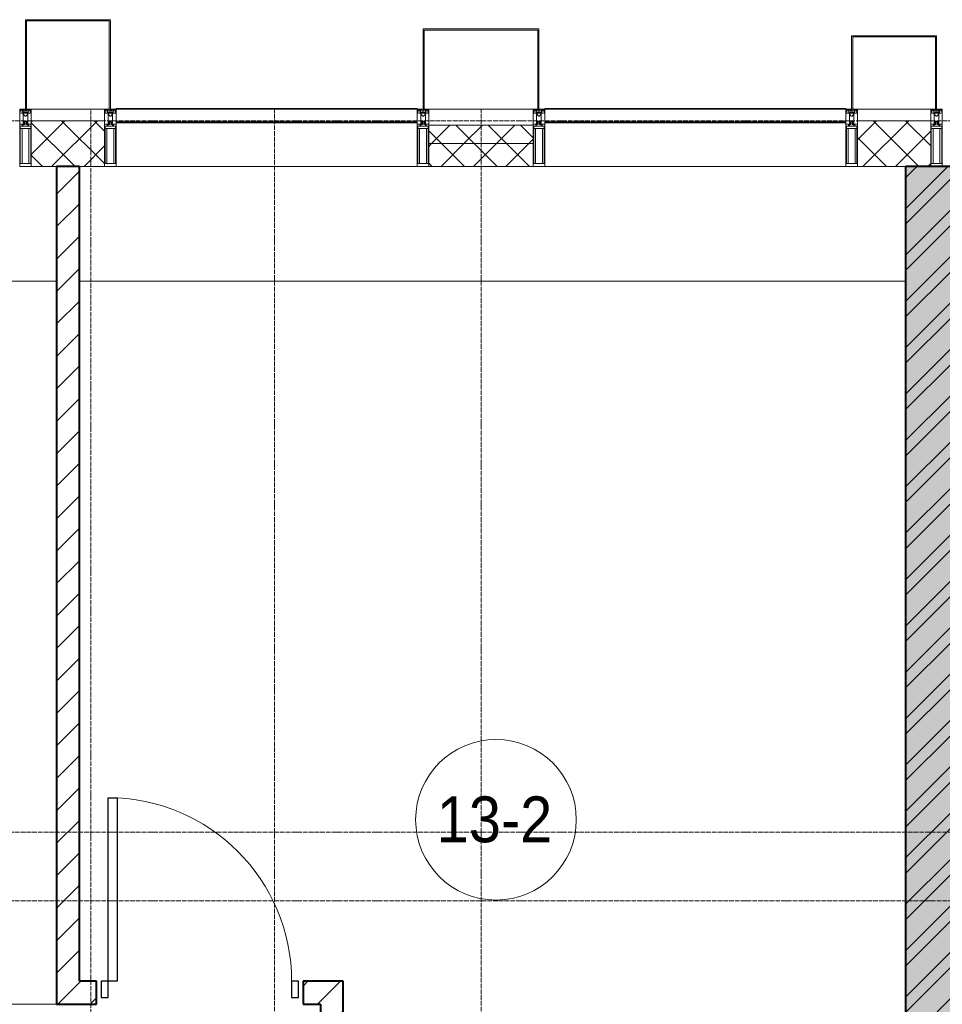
# Model space of a CAD drawing. Header units: millimetres. Extents: x 5617 to 183965, y 7718 to 172958.
# Tile 87 of 120: x 73915 to 77935, y 29250 to 33540. Entities that reach past the tile are written whole.
import ezdxf

# ---------------------------------------------------------------- set-up
doc = ezdxf.new("R2010")
doc.units = ezdxf.units.MM
doc.linetypes.add('ADSK_Линия сетки', pattern=[25, 20, -2.5, 0, -2.5])
doc.linetypes.add('Линия сетки', pattern=[25, 20, -2.5, 0, -2.5])
for name, color, linetype, lineweight in [('Двери', 7, 'Continuous', 18), ('Импосты витража', 7, 'Continuous', 18), ('Колонны', 7, 'Continuous', 18), ('Марки помещений', 7, 'Continuous', 20), ('Оси', 7, 'Continuous', 9), ('Панели витража', 7, 'Continuous', 18), ('Перекрытия', 7, 'Continuous', 18), ('Стены', 7, 'Continuous', 18), ('Стены разрез', 7, 'Continuous', 40), ('Стены штриховка', 7, 'Continuous', 40), ('Элементы узлов', 7, 'Continuous', 18)]:
    doc.layers.add(name, color=color, linetype=linetype, lineweight=lineweight)
doc.styles.add('Arial_3', font='arial.ttf', dxfattribs={"width": 0.9, "height": 200})
pattern_1 = [(45, (0, 0), (-70.71068, 70.71068), [])]
pattern_2 = [(45, (0, 0), (-70.71068, 70.71068), []), (135, (0, 0), (-70.71068, -70.71068), [])]

# ---------------------------------------------------------------- blocks, each defined once
blk = doc.blocks.new('A_DOR_Door - Вн_3_Одинарная_900x2100-3312825-МКСС_К4_L05_18_600_')
at = {"layer": 'Двери', "color": 254, "lineweight": 30, "true_color": 0xcccccc}
for p, q in [((-400, 50), (-400, 850)), ((-400, 850), (-360, 850)), ((-400, 50), (-400, 850)), ((-360, 850), (-360, 50)), ((-430, 50), (-430, -20)), ((-400, 50), (-430, 50)), ((-360, 50), (-400, 50)), ((-400, -20), (-400, 50)), ((430, 50), (400, 50)), ((400, 50), (400, -20)), ((430, -20), (430, 50)), ((-430, -20), (-400, -20)), ((400, -20), (430, -20))]:
    blk.add_line(p, q, dxfattribs=at)
at = {"layer": 'Двери', "color": 254, "lineweight": 9, "true_color": 0xe5e5e5}
blk.add_arc((-400, 50), 800, 360, 90, dxfattribs=at)
blk = doc.blocks.new('135_SLK_K4_AR_rvt-1-МКСС_К4_L05_18_600_')
at = {"layer": 'Стены разрез', "lineweight": 9, "true_color": 0xcccccc}
h = blk.add_hatch(dxfattribs=at)
h.set_pattern_fill('FP_3', color=254, style=0, pattern_type=2)
h.set_pattern_definition(pattern_1)
h.paths.add_polyline_path([(124200, 29350), (124200, 32900), (124100, 32900), (124100, 29350)])
h = blk.add_hatch(dxfattribs=at)
h.set_pattern_fill('FP_1', color=254, style=0, pattern_type=2)
h.set_pattern_definition([(50, (0, 0), (218.62117, -19.1268), [22.86, -251.46]), (355, (0, 0), (-42.29187, 229.2684), [18.288, -201.168]), (100.451, (18.22, -1.6), (176.33107, 210.13963), [19.428, -213.708]), (46.184, (0, 60.96), (325.29495, -50.45164), [34.29, -377.19]), (96.636, (27.1, 56.76), (284.883, 296.91266), [29.142, -320.562]), (351.184, (0, 60.96), (284.8858, 296.9107), [27.432, -301.752]), (21, (30.48, 45.72), (181.93753, -122.71832), [22.86, -251.46]), (326, (30.48, 45.72), (74.16223, 221.0262), [18.288, -201.168]), (71.451, (45.64, 35.5), (256.10035, 98.30526), [19.428, -213.708]), (37.5, (0, 0), (3.70639, 101.465895), [3.353, -195.377, 3.353, -200.863, -201.93]), (37.5, (0, 0), (3.70639, 101.465895), [-402.946, 3.353, -198.577]), (7.5, (0, 0), (80.18358, 120.21653), [3.353, -113.081, 3.353, -190.805, -76.962]), (7.5, (0, 0), (80.18358, 120.21653), [-310.591, 3.353, -73.609]), (327.5, (-67.97, 0), (162.708646, -6.87497), [3.353, -72.847, 3.353, -234.391, -315.468]), (327.5, (-67.97, 0), (162.708646, -6.87497), [-313.944, 3.353, -312.115]), (317.5, (-98.45, 0), (177.75468, 30.51183), [3.353, -95.707, 3.353, -154.534, -224.028]), (317.5, (-98.45, 0), (177.75468, 30.51183), [-256.946, 3.353, -220.675])])
h.paths.add_polyline_path([(127800, 26400), (128000, 26400), (128000, 32900), (127800, 32900), (127800, 26544.3)])
h = blk.add_hatch(dxfattribs=at)
h.set_pattern_fill('FP_2', color=254, style=0, pattern_type=2)
h.set_pattern_definition([(45, (0, 0), (-101.02788, 101.02788), []), (45, (67.35, 0), (-101.02788, 101.02788), [])])
h.paths.add_polyline_path([(127800, 26400), (128000, 26400), (128000, 32900), (127800, 32900), (127800, 26544.3)])
h = blk.add_hatch(dxfattribs=at)
h.set_pattern_fill('FP_3', color=254, style=0, pattern_type=2)
h.set_pattern_definition(pattern_1)
h.paths.add_polyline_path([(125250, 29250), (125250, 29350), (125175, 29350), (125175, 29250)])
h.paths.add_polyline_path([(124100, 29250), (124275, 29250), (124275, 29350), (124100, 29350)])
h = blk.add_hatch(dxfattribs=at)
h.set_pattern_fill('FP_3', color=254, style=0, pattern_type=2)
h.set_pattern_definition(pattern_1)
h.paths.add_polyline_path([(125250, 28750), (125350, 28750), (125350, 29350), (125250, 29350), (125250, 28936.3)])
at = {"layer": 'Перекрытия', "color": 254, "true_color": 0xcccccc}
for p, q in [((124100, 32400), (122000, 32400)), ((127800, 32400), (124200, 32400))]:
    blk.add_line(p, q, dxfattribs=at)
at = {"layer": 'Стены', "color": 254, "true_color": 0xcccccc}
blk.add_line((120650, 29250.4), (124100, 29250.4), dxfattribs=at)
at = {"layer": 'Стены разрез', "color": 254, "true_color": 0xcccccc}
for p, q in [((124200, 32900), (124100, 32900)), ((124100, 32900), (124100, 29350)), ((124200, 29350), (124200, 32900)), ((127800, 32900), (127800, 26400)), ((128000, 32900), (127800, 32900)), ((124100, 29350), (124100, 29250)), ((124275, 29350), (124200, 29350)), ((124275, 29250), (124275, 29350)), ((125250, 29350), (125175, 29350)), ((125175, 29350), (125175, 29250)), ((125350, 29350), (125250, 29350)), ((125350, 28750), (125350, 29350)), ((124100, 29250), (124275, 29250)), ((125175, 29250), (125250, 29250)), ((125250, 29250), (125250, 28750))]:
    blk.add_line(p, q, dxfattribs=at)
at = {"layer": 'Двери', "color": 254, "lineweight": 18, "true_color": 0xcccccc}
blk.add_blockref('A_DOR_Door - Вн_3_Одинарная_900x2100-3312825-МКСС_К4_L05_18_600_', (124725, 29300), dxfattribs=at)
blk = doc.blocks.new('System Panel - A_PAN_Glass-7511681-МКСС_К4_L05_18_600_')
at = {"layer": 'Панели витража', "color": 254, "lineweight": 5, "true_color": 0xcccccc}
for p, q in [((656.25, 0), (-656.25, 0)), ((-656.25, 0), (-656.25, -55)), ((656.25, -55), (656.25, 0)), ((-656.25, -55), (656.25, -55))]:
    blk.add_line(p, q, dxfattribs=at)
blk = doc.blocks.new('Rectangular Mullion - R_InvisibleFrame_50Wx250H-7197024-МКСС_К4_L05_18_600_')
at = {"layer": 'Импосты витража', "color": 254, "lineweight": 5, "true_color": 0xcccccc}
for p, q in [((134740, 33090), (133427.5, 33090)), ((134740, 32900), (133427.5, 32900))]:
    blk.add_line(p, q, dxfattribs=at)
blk = doc.blocks.new('Rectangular Mullion - 50Wx250H-2623690-МКСС_К4_L05_18_600_')
at = {"layer": 'Элементы узлов', "color": 254, "lineweight": 5, "true_color": 0xcccccc}
for p, q in [((-25, 65.2), (-25, 250)), ((-25, 250), (0, 250)), ((-23, 237.3), (0, 237.3)), ((-23, 237.3), (-23, 73.6)), ((-14.9, 84), (-14.9, 237.3)), ((25, 250), (0, 250)), ((23, 237.3), (0, 237.3)), ((14.9, 84), (14.9, 237.3)), ((23, 237.3), (23, 73.6)), ((25, 65.2), (25, 250)), ((-14, 65.2), (-25, 65.2)), ((0, 84), (-23, 84)), ((-0.5, 73.6), (-23, 73.6)), ((-14, 71.3), (-14, 65.2)), ((-10, 71.3), (-14, 71.3)), ((-10, 53), (-10, 71.3)), ((-8.7, 53), (-10, 53)), ((-10, 53), (-10, 17)), ((-8.7, 53), (-7, 54.7)), ((-7, 65.2), (-5.9, 67.3)), ((-7, 65.2), (-7, 54.7)), ((-4.1, 67.3), (-5.9, 67.3)), ((-4.1, 67.3), (-2.9, 65.1)), ((-2.9, 65.1), (-2.9, 54.6)), ((-1.3, 53), (-2.9, 54.6)), ((0, 53), (-1.3, 53)), ((0, 84), (23, 84)), ((0, 53), (1.3, 53)), ((0.5, 73.6), (23, 73.6)), ((1.3, 53), (2.9, 54.6)), ((4.1, 67.3), (2.9, 65.1)), ((2.9, 65.1), (2.9, 54.6)), ((4.1, 67.3), (5.9, 67.3)), ((7, 65.2), (5.9, 67.3)), ((7, 65.2), (7, 54.7)), ((8.7, 53), (7, 54.7)), ((8.7, 53), (10, 53)), ((10, 71.3), (14, 71.3)), ((10, 53), (10, 71.3)), ((10, 53), (10, 17)), ((14, 71.3), (14, 65.2)), ((14, 65.2), (25, 65.2)), ((-23.8, 14.6), (-25, 14.2)), ((-25, 0), (-25, 14.2)), ((-22.3, 17), (-23.8, 17)), ((-23.8, 17), (-23.8, 14.6)), ((-22.5, 10.6), (-23.8, 14.6)), ((-22.5, 10.6), (-23.7, 9.9)), ((-23.7, 1.3), (-23.7, 9.9)), ((-23.7, 1.3), (-11.8, 1.3)), ((-23.2, 10.2), (-22.5, 8)), ((-22.5, 8), (-22.5, 4.5)), ((-21.3, 4.5), (-22.5, 4.5)), ((-22.3, 17), (-22.3, 16)), ((-22.3, 16), (-21.3, 16)), ((-19, 17.6), (-21.3, 16)), ((-21.3, 4.5), (-21.3, 6.5)), ((-21.3, 6.5), (-14.2, 6.5)), ((-18.4, 16.6), (-19, 17.6)), ((-7.4, 16.6), (-18.4, 16.6)), ((-14.2, 6.5), (-14.2, 4.5)), ((-13.2, 4.5), (-14.2, 4.5)), ((-13.2, 4.5), (-12.2, 7.2)), ((-12.7, 7.6), (-11.3, 11.4)), ((-12.7, 7.6), (-11.8, 6.9)), ((-12.2, 9), (-12.2, 14.8)), ((-12.2, 14.8), (0, 14.8)), ((-11.8, 1.3), (-11.8, 6.9)), ((-10.5, 11.2), (-11.3, 11.4)), ((-10.5, 1.5), (-10.5, 11.2)), ((-4.8, 1.5), (-10.5, 1.5)), ((-10, 17), (-7.5, 17)), ((-8.5, 23), (-1.5, 30)), ((-8.5, 18.5), (-8.5, 23)), ((-7.5, 18.5), (-8.5, 18.5)), ((-7.5, 17), (-7.5, 18.5)), ((-7.4, 18), (-7.4, 16.6)), ((-2.6, 18), (-7.4, 18)), ((0, 8), (-4.8, 8)), ((-4.8, 1.5), (-4.8, 8)), ((-2.6, 18), (-2.6, 16.8)), ((-2.6, 16.8), (0, 16.8)), ((-1.5, 30), (0, 30)), ((1.5, 30), (0, 30)), ((2.6, 16.8), (0, 16.8)), ((0, 14.8), (0, 16.8)), ((0, 14.8), (0, 16.8)), ((12.2, 14.8), (0, 14.8)), ((0, 0), (0, 8)), ((0, 8), (4.8, 8)), ((0, 0), (0, 8)), ((8.5, 23), (1.5, 30)), ((2.6, 18), (2.6, 16.8)), ((2.6, 18), (7.4, 18)), ((4.8, 1.5), (4.8, 8)), ((4.8, 1.5), (10.5, 1.5)), ((7.4, 18), (7.4, 16.6)), ((7.4, 16.6), (18.4, 16.6)), ((7.5, 18.5), (8.5, 18.5)), ((7.5, 17), (7.5, 18.5)), ((10, 17), (7.5, 17)), ((8.5, 18.5), (8.5, 23)), ((10.5, 11.2), (11.3, 11.4)), ((10.5, 1.5), (10.5, 11.2)), ((12.7, 7.6), (11.3, 11.4)), ((12.7, 7.6), (11.8, 6.9)), ((11.8, 1.3), (11.8, 6.9)), ((23.7, 1.3), (11.8, 1.3)), ((12.2, 9), (12.2, 14.8)), ((13.2, 4.5), (12.2, 7.2)), ((13.2, 4.5), (14.2, 4.5)), ((21.3, 6.5), (14.2, 6.5)), ((14.2, 6.5), (14.2, 4.5)), ((18.4, 16.6), (19, 17.6)), ((19, 17.6), (21.3, 16)), ((22.3, 16), (21.3, 16)), ((21.3, 4.5), (21.3, 6.5)), ((21.3, 4.5), (22.5, 4.5)), ((22.3, 17), (22.3, 16)), ((22.3, 17), (23.8, 17)), ((22.5, 10.6), (23.8, 14.6)), ((22.5, 10.6), (23.7, 9.9)), ((23.2, 10.2), (22.5, 8)), ((22.5, 8), (22.5, 4.5)), ((23.7, 1.3), (23.7, 9.9)), ((23.8, 17), (23.8, 14.6)), ((23.8, 14.6), (25, 14.2)), ((25, 0), (25, 14.2)), ((-25, 0), (0, 0)), ((25, 0), (0, 0))]:
    blk.add_line(p, q, dxfattribs=at)
for centre, start, end in [((-0.5, 73.1), 360, 90), ((0.5, 73.1), 90, 180)]:
    blk.add_arc(centre, 0.5, start, end, dxfattribs=at)
blk = doc.blocks.new('Rectangular Mullion - R_StandardFrame_50Wx250H-V63-МКСС_К4_L05_18_600_')
at = {"layer": 'Импосты витража', "color": 254, "lineweight": 5, "true_color": 0xcccccc}
for p, q in [((-25, 0), (-25, 250)), ((-25, 250), (25, 250)), ((25, 250), (25, 0)), ((0, 0), (-25, 0)), ((25, 0), (5, 0))]:
    blk.add_line(p, q, dxfattribs=at)
blk = doc.blocks.new('Rectangular Mullion - R_StandardFrame_50Wx250H-V62-МКСС_К4_L05_18_600_')
at = {"layer": 'Импосты витража', "color": 254, "lineweight": 5, "true_color": 0xcccccc}
for p, q in [((-25, 0), (-25, 250)), ((-25, 250), (25, 250)), ((25, 250), (25, 0)), ((-5, 0), (-25, 0)), ((25, 0), (0, 0))]:
    blk.add_line(p, q, dxfattribs=at)
blk = doc.blocks.new('A_SLK_PAN_Type1 - Прямой тип панели-6538002-МКСС_К4_L05_18_600_')
at = {"layer": 'Колонны', "color": 254, "lineweight": 5, "true_color": 0xcccccc}
for p, q in [((-247.5, 0), (-252.5, 0)), ((-252.5, 0), (-252.5, -350)), ((-247.5, -345), (-247.5, 0)), ((227.5, 0), (-227.5, 0)), ((247.5, 0), (247.5, -345)), ((252.5, 0), (247.5, 0)), ((252.5, -350), (252.5, 0)), ((-252.5, -350), (252.5, -350)), ((247.5, -345), (-247.5, -345))]:
    blk.add_line(p, q, dxfattribs=at)
blk = doc.blocks.new('A_SLK_PAN_Type1 - Прямой тип панели-6538003-МКСС_К4_L05_18_600_')
at = {"layer": 'Колонны', "color": 254, "lineweight": 5, "true_color": 0xcccccc}
for p, q in [((-180, 0), (-185, 0)), ((-185, 0), (-185, -320)), ((-180, -315), (-180, 0)), ((160, 0), (-160, 0)), ((180, 0), (180, -315)), ((185, 0), (180, 0)), ((185, -320), (185, 0)), ((-185, -320), (185, -320)), ((180, -315), (-180, -315))]:
    blk.add_line(p, q, dxfattribs=at)
blk = doc.blocks.new('A_SLK_PAN_Type1 - Прямой тип панели-6538005-МКСС_К4_L05_18_600_')
at = {"layer": 'Колонны', "color": 254, "lineweight": 5, "true_color": 0xcccccc}
for p, q in [((-180, 0), (-185, 0)), ((-185, 0), (-185, -390)), ((-180, -385), (-180, 0)), ((160, 0), (-160, 0)), ((180, 0), (180, -385)), ((185, 0), (180, 0)), ((185, -390), (185, 0)), ((180, -385), (-180, -385)), ((-185, -390), (185, -390))]:
    blk.add_line(p, q, dxfattribs=at)
blk = doc.blocks.new('A_PAN_VentilationGrill - Горизонтальные_Стекло-V95-МКСС_К4_L05_18_600_')
at = {"layer": 'Панели витража', "lineweight": 5, "true_color": 0xcccccc}
h = blk.add_hatch(dxfattribs=at)
h.set_pattern_fill('FP_33', color=254, style=0, pattern_type=2)
h.set_pattern_definition([(45, (-125016.25, -33150), (-106.06602, 106.06602), [])])
h.paths.add_polyline_path([(656.2, -60), (656.2, -55), (-656.2, -55), (-656.2, -60), (-146.7, -60)])
h.paths.add_polyline_path([(-146.7, 0), (656.2, 0), (656.2, 3), (-656.2, 3), (-656.2, 0)])
at = {"layer": 'Панели витража', "color": 254, "lineweight": 5, "true_color": 0xcccccc}
for p, q in [((-656.2, 3), (656.2, 3)), ((-656.2, 0), (-656.2, 3)), ((656.2, 3), (656.2, 0))]:
    blk.add_line(p, q, dxfattribs=at)
blk = doc.blocks.new('A_PAN_VentilationGrill - Горизонтальные_Стекло-V96-МКСС_К4_L05_18_600_')
at = {"layer": 'Панели витража', "lineweight": 5, "true_color": 0xcccccc}
h = blk.add_hatch(dxfattribs=at)
h.set_pattern_fill('FP_34', color=254, style=0, pattern_type=2)
h.set_pattern_definition([(45, (-126883.75, -33150), (-106.06602, 106.06602), [])])
h.paths.add_polyline_path([(656.2, -60), (656.2, -55), (-656.2, -55), (-656.2, -60), (630.2, -60)])
h.paths.add_polyline_path([(-656.2, 0), (656.2, 0), (656.2, 3), (-656.2, 3)])
at = {"layer": 'Панели витража', "color": 254, "lineweight": 5, "true_color": 0xcccccc}
for p, q in [((-656.2, 3), (656.2, 3)), ((-656.2, 0), (-656.2, 3)), ((656.2, 3), (656.2, 0))]:
    blk.add_line(p, q, dxfattribs=at)
blk = doc.blocks.new('135_SLK_K4_AR_FCD_rvt-1-МКСС_К4_L05_18_600_')
at = {"layer": 'Стены разрез', "lineweight": 5, "true_color": 0xcccccc}
h = blk.add_hatch(dxfattribs=at)
h.set_pattern_fill('FP_4', color=254, style=0, pattern_type=2)
h.set_pattern_definition(pattern_2)
h.paths.add_polyline_path([(124310, 32900), (124310, 33100), (123990, 33100), (123990, 32900)])
h = blk.add_hatch(dxfattribs=at)
h.set_pattern_fill('FP_4', color=254, style=0, pattern_type=2)
h.set_pattern_definition(pattern_2)
h.paths.add_polyline_path([(126177.5, 33000), (126177.5, 33080), (125722.5, 33080), (125722.5, 33000), (125751, 33000)])
h = blk.add_hatch(dxfattribs=at)
h.set_pattern_fill('FP_4', color=254, style=0, pattern_type=2)
h.set_pattern_definition(pattern_2)
h.paths.add_polyline_path([(127910, 32900), (127910, 33100), (127590, 33100), (127590, 32900)])
h = blk.add_hatch(dxfattribs=at)
h.set_pattern_fill('FP_4', color=254, style=0, pattern_type=2)
h.set_pattern_definition(pattern_2)
h.paths.add_polyline_path([(126177.5, 32900), (126177.5, 33000), (125722.5, 33000), (125722.5, 32900), (125751, 32900)])
at = {"layer": 'Стены разрез', "color": 254, "lineweight": 9, "true_color": 0xcccccc}
for p, q in [((124310, 33100), (123990, 33100)), ((123990, 33100), (123990, 32900)), ((124310, 32900), (124310, 33100)), ((126177.5, 33080), (125722.5, 33080)), ((125722.5, 33080), (125722.5, 32900)), ((126177.5, 32900), (126177.5, 33080)), ((127910, 33100), (127590, 33100)), ((127590, 33100), (127590, 32900)), ((127910, 32900), (127910, 33100)), ((123990, 32900), (124310, 32900)), ((125722.5, 32900), (126177.5, 32900)), ((127590, 32900), (127910, 32900))]:
    blk.add_line(p, q, dxfattribs=at)
at = {"layer": 'Стены штриховка', "color": 254, "lineweight": 9, "true_color": 0xcccccc}
blk.add_line((126177.5, 33000), (125722.5, 33000), dxfattribs=at)
at = {"layer": 'Импосты витража', "color": 254, "lineweight": 5, "true_color": 0xcccccc, "extrusion": (0, 0, -1), "rotation": 180}
for name, p in [('Rectangular Mullion - 50Wx250H-2623690-МКСС_К4_L05_18_600_', (-123965, 33150)), ('Rectangular Mullion - R_StandardFrame_50Wx250H-V63-МКСС_К4_L05_18_600_', (-123965, 33150)), ('Rectangular Mullion - 50Wx250H-2623690-МКСС_К4_L05_18_600_', (-124335, 33150)), ('Rectangular Mullion - R_StandardFrame_50Wx250H-V62-МКСС_К4_L05_18_600_', (-124335, 33150)), ('Rectangular Mullion - 50Wx250H-2623690-МКСС_К4_L05_18_600_', (-125697.5, 33150)), ('Rectangular Mullion - R_StandardFrame_50Wx250H-V63-МКСС_К4_L05_18_600_', (-125697.5, 33150)), ('Rectangular Mullion - 50Wx250H-2623690-МКСС_К4_L05_18_600_', (-126202.5, 33150)), ('Rectangular Mullion - R_StandardFrame_50Wx250H-V62-МКСС_К4_L05_18_600_', (-126202.5, 33150)), ('Rectangular Mullion - 50Wx250H-2623690-МКСС_К4_L05_18_600_', (-127565, 33150)), ('Rectangular Mullion - R_StandardFrame_50Wx250H-V63-МКСС_К4_L05_18_600_', (-127565, 33150)), ('Rectangular Mullion - 50Wx250H-2623690-МКСС_К4_L05_18_600_', (-127935, 33150)), ('Rectangular Mullion - R_StandardFrame_50Wx250H-V62-МКСС_К4_L05_18_600_', (-127935, 33150))]:
    blk.add_blockref(name, p, dxfattribs=at)
at = {"layer": 'Импосты витража', "color": 254, "lineweight": 5, "true_color": 0xcccccc}
for p in [(-9067.5, 0), (-7200, 0)]:
    blk.add_blockref('Rectangular Mullion - R_InvisibleFrame_50Wx250H-7197024-МКСС_К4_L05_18_600_', p, dxfattribs=at)
at = {"layer": 'Колонны', "color": 254, "lineweight": 5, "true_color": 0xcccccc, "rotation": 180}
for name, p in [('A_SLK_PAN_Type1 - Прямой тип панели-6538005-МКСС_К4_L05_18_600_', (124150, 33150)), ('A_SLK_PAN_Type1 - Прямой тип панели-6538002-МКСС_К4_L05_18_600_', (125950, 33150)), ('A_SLK_PAN_Type1 - Прямой тип панели-6538003-МКСС_К4_L05_18_600_', (127750, 33150))]:
    blk.add_blockref(name, p, dxfattribs=at)
at = {"layer": 'Панели витража', "color": 254, "lineweight": 5, "true_color": 0xcccccc}
for name, p in [('A_PAN_VentilationGrill - Горизонтальные_Стекло-V95-МКСС_К4_L05_18_600_', (125016.3, 33150)), ('System Panel - A_PAN_Glass-7511681-МКСС_К4_L05_18_600_', (125016.3, 33150)), ('A_PAN_VentilationGrill - Горизонтальные_Стекло-V96-МКСС_К4_L05_18_600_', (126883.8, 33150)), ('System Panel - A_PAN_Glass-7511681-МКСС_К4_L05_18_600_', (126883.8, 33150))]:
    blk.add_blockref(name, p, dxfattribs=at)
blk = doc.blocks.new('050_Марка_Помещение - Номер-620969-МКСС_К4_L05_18_600_')
at = {"layer": 'Марки помещений'}
blk.add_circle((0, 0), 3.5, dxfattribs=at)

msp = doc.modelspace()

# ---------------------------------------------------------------- linework, layer by layer
at = {"layer": 'Оси', "linetype": 'Линия сетки'}
for p, q in [((74224.8, 13295.7), (74224.8, 33150)), ((75024.8, 12025.7), (75024.8, 33150)), ((75924.8, 12025.7), (75924.8, 33150))]:
    msp.add_line(p, q, dxfattribs=at)
at = {"layer": 'Оси', "linetype": 'ADSK_Линия сетки'}
for p, q in [((86966.3, 33100), (26901, 33100)), ((86966.3, 30000), (28171, 30000)), ((86966.3, 29700), (26901, 29700))]:
    msp.add_line(p, q, dxfattribs=at)

# ---------------------------------------------------------------- block references
at = {"lineweight": 5}
for name in ['135_SLK_K4_AR_FCD_rvt-1-МКСС_К4_L05_18_600_', '135_SLK_K4_AR_rvt-1-МКСС_К4_L05_18_600_']:
    msp.add_blockref(name, (-50025.2, 0), dxfattribs=at)
at = {"layer": 'Марки помещений', "xscale": 99.99999999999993, "yscale": 99.99999999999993, "zscale": 99.99999999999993}
msp.add_blockref('050_Марка_Помещение - Номер-620969-МКСС_К4_L05_18_600_', (75990.1, 30054), dxfattribs=at)

# ---------------------------------------------------------------- texts
at = {"layer": 'Марки помещений', "lineweight": 9, "insert": (75732, 30155.7), "char_height": 200, "width": 620.506, "attachment_point": 1, "style": 'Arial_3'}
msp.add_mtext('13-2', dxfattribs=at)

doc.saveas('drawing.dxf')
